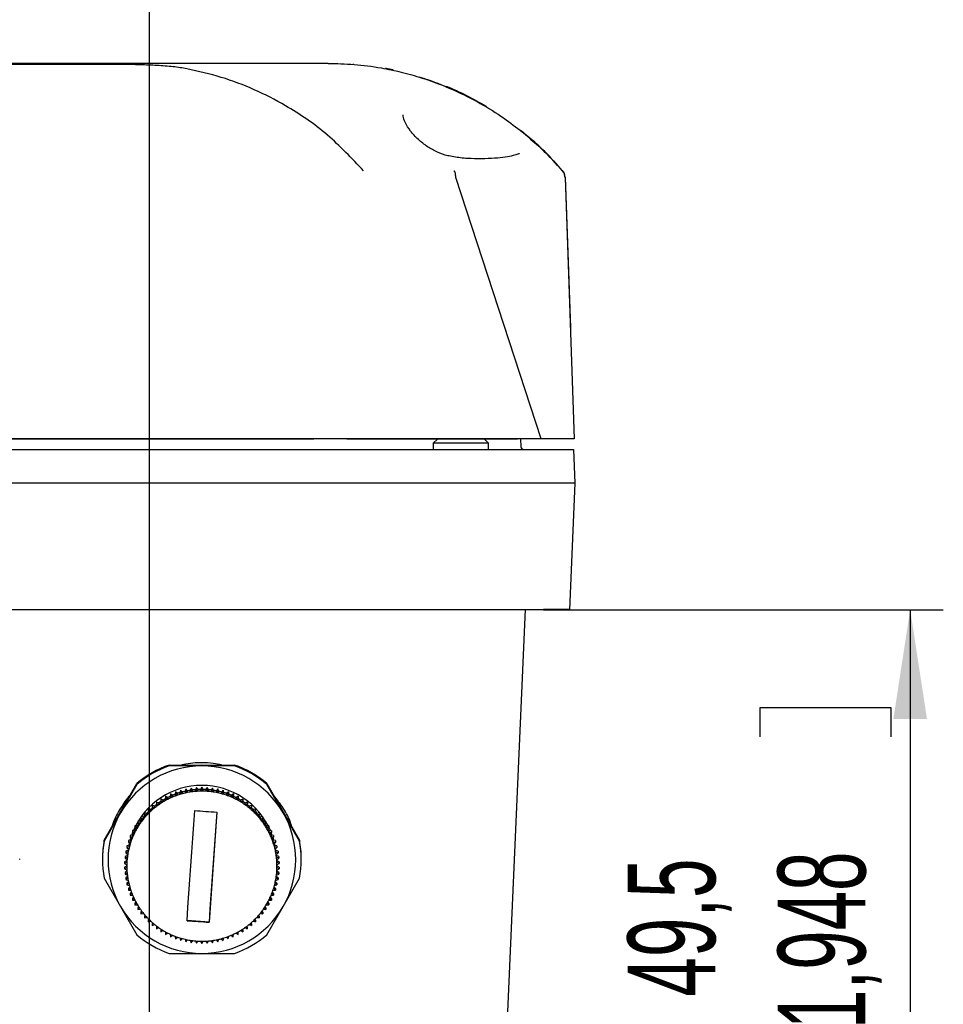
# Model space of a CAD drawing. Header units: millimetres. Extents: x 0 to 210, y 0 to 148.
# Tile 18 of 52: x 40 to 54, y 109 to 124. Entities that reach past the tile are written whole.
import ezdxf

# ---------------------------------------------------------------- set-up
doc = ezdxf.new("R2010")
doc.units = ezdxf.units.MM
doc.header["$LTSCALE"] = 0.5
doc.layers.add('FORMAT', color=7, linetype='Continuous')
doc.styles.add('SLDTEXTSTYLE0', font='TXT', dxfattribs={"width": 0.605})
doc.dimstyles.new('SLDDIMSTYLE5', dxfattribs={"dimtxt": 1.284159, "dimasz": 0.508, "dimexe": 0, "dimexo": 0.0625, "dimgap": 0.32104, "dimtad": 1, "dimdec": 1, "dimlfac": 6, "dimrnd": 1e-09, "dimzin": 12, "dimdsep": 46, "dimtxsty": 'SLDTEXTSTYLE0', "dimblk1": 'DOT', "dimsah": 1, "dimcen": 0.09, "dimadec": 0, "dimazin": 3, "dimtfac": 1, "dimtdec": 1, "dimtmove": 0, "dimatfit": 0, "dimldrblk": 'DOT', "dimfxl": 0, "dimfrac": 2, "dimtolj": 1, "dimtzin": 12, "dimarcsym": 0})
doc.dimstyles.new('SLDDIMSTYLE6', dxfattribs={"dimtxt": 1.284159, "dimasz": 1.651, "dimexe": 0, "dimexo": 0.0625, "dimgap": 0.32104, "dimtad": 1, "dimdec": 1, "dimlfac": 6, "dimrnd": 1e-09, "dimzin": 12, "dimdsep": 46, "dimtxsty": 'SLDTEXTSTYLE0', "dimsah": 1, "dimcen": 0.09, "dimadec": 0, "dimazin": 3, "dimtfac": 1, "dimtdec": 1, "dimtofl": 0, "dimtmove": 0, "dimatfit": 3, "dimfxl": 0, "dimfrac": 2, "dimtolj": 1, "dimtzin": 12, "dimarcsym": 0})

# ---------------------------------------------------------------- blocks, each defined once
blk = doc.blocks.new('_Dot')
at = {"color": 0, "linetype": 'ByBlock', "lineweight": -2}
blk.add_line((-0.5, 0), (-1, 0), dxfattribs=at)
at = {"color": 0, "linetype": 'ByBlock', "const_width": 0.5}
blk.add_lwpolyline([(-0.25, 0, 1), (0.25, 0, 1)], format="xyb", close=True, dxfattribs=at)
blk = doc.blocks.new('_D_6')
at = {"layer": 'FORMAT'}
for p, q in [((44.549, 128.457), (44.108, 128.457)), ((44.108, 128.457), (44.108, 126.484)), ((48.959, 128.457), (49.4, 128.457)), ((49.4, 128.457), (49.4, 126.484)), ((36.32, 106.911), (36.32, 126.691)), ((41.904, 106.911), (41.904, 126.691)), ((44.108, 126.484), (44.549, 126.484)), ((49.4, 126.484), (48.959, 126.484)), ((36.32, 126.191), (33.145, 126.191)), ((36.32, 126.191), (41.904, 126.191)), ((41.904, 126.191), (50.331, 126.191))]:
    blk.add_line(p, q, dxfattribs=at)
blk.add_solid([(41.904, 126.191), (43.555, 125.937), (43.555, 126.445)], dxfattribs=at)
at = {"layer": 'FORMAT', "xscale": 0.508, "yscale": 0.508}
blk.add_blockref('_Dot', (36.32, 126.191, 15.816), dxfattribs=at)
at = {"layer": 'FORMAT', "char_height": 1.3229, "attachment_point": 1, "style": 'SLDTEXTSTYLE0'}
for s, insert in [('33,5', (45.039, 130.456)), ('1,319', (44.549, 128.19))]:
    blk.add_mtext(s, dxfattribs=dict(at, insert=insert))
blk = doc.blocks.new('_D_10')
at = {"layer": 'FORMAT'}
for p, q in [((47.852, 115.158), (53.886, 115.158)), ((53.386, 115.158), (53.386, 106.911)), ((51.12, 113.24), (51.12, 113.681)), ((51.12, 113.681), (53.092, 113.681)), ((53.092, 113.681), (53.092, 113.24)), ((51.12, 108.83), (51.12, 108.389)), ((53.092, 108.389), (53.092, 108.83)), ((51.12, 108.389), (53.092, 108.389)), ((41.904, 106.911), (53.886, 106.911))]:
    blk.add_line(p, q, dxfattribs=at)
for points in [[(53.386, 115.158), (53.132, 113.507), (53.64, 113.507)], [(53.386, 106.911), (53.64, 108.562), (53.132, 108.562)]]:
    blk.add_solid(points, dxfattribs=at)
at = {"layer": 'FORMAT', "char_height": 1.3229, "attachment_point": 1, "rotation": 90, "style": 'SLDTEXTSTYLE0'}
for s, insert in [('1,948', (51.387, 108.83)), ('49,5', (49.121, 109.32))]:
    blk.add_mtext(s, dxfattribs=dict(at, insert=insert))

msp = doc.modelspace()

# ---------------------------------------------------------------- linework, layer by layer
at = {"color": 7, "linetype": 'Continuous', "lineweight": 25}
for p, q in [((42.933927, 123.398714), (29.691463, 123.398714)), ((41.289006, 123.386405), (31.336384, 123.386405)), ((42.933927, 123.3986), (42.933927, 123.398714)), ((44.600593, 123.401802), (43.681359, 123.401802)), ((44.979362, 123.393482), (44.97961, 123.386382)), ((46.066031, 123.165741), (46.04844, 123.171521)), ((46.095678, 123.155825), (46.066031, 123.165741)), ((46.413872, 123.035111), (46.401401, 123.040349)), ((46.527979, 121.67963), (46.528458, 121.677189)), ((47.815183, 117.735135), (46.528458, 121.677189)), ((48.177219, 121.677189), (48.177177, 121.678277)), ((48.177219, 121.684266), (48.256677, 119.408879)), ((48.177219, 121.677189), (48.314878, 117.735135)), ((48.25643, 119.408879), (48.256677, 119.408879)), ((47.815183, 117.735135), (24.837473, 117.735135)), ((44.382793, 117.730902), (28.260844, 117.730902)), ((47.459994, 117.730902), (44.884854, 117.730902)), ((46.250128, 117.730902), (46.187695, 117.668468)), ((47.021028, 117.668468), (46.958595, 117.730902)), ((47.505967, 117.735135), (47.511213, 117.614984)), ((25.054362, 117.575135), (47.829814, 117.575135)), ((46.187695, 117.668468), (46.187695, 117.575135)), ((47.021028, 117.668468), (46.187695, 117.668468)), ((47.021028, 117.575135), (47.021028, 117.668468)), ((47.829814, 117.575135), (48.304362, 117.575135)), ((48.304362, 117.575135), (48.326449, 117.069254)), ((47.851901, 117.069254), (24.779362, 117.069254)), ((48.326449, 117.069254), (48.243022, 115.158468)), ((24.779362, 115.158468), (47.851901, 115.158468)), ((47.574503, 115.158468), (46.67152, 94.476764)), ((42.202189, 112.814011), (42.695195, 112.814985)), ((42.202189, 112.801419), (42.202189, 112.814011)), ((42.695195, 112.800445), (42.202189, 112.801419)), ((42.695195, 112.814985), (43.188202, 112.814011)), ((43.188202, 112.801419), (42.695195, 112.800445)), ((43.188202, 112.814011), (43.188202, 112.801419)), ((41.468326, 112.107326), (41.714829, 112.532901)), ((41.714829, 112.52031), (41.468326, 112.092786)), ((41.714829, 112.532901), (41.714829, 112.52031)), ((42.695498, 112.477984), (42.676149, 112.444522)), ((42.695498, 112.477984), (42.695498, 112.452539)), ((42.71483, 112.444512), (42.695498, 112.477984)), ((43.675561, 112.52031), (43.675561, 112.532901)), ((43.675561, 112.532901), (43.922064, 112.107326)), ((43.922064, 112.092786), (43.675561, 112.52031)), ((42.147746, 112.341695), (42.146386, 112.303075)), ((42.147746, 112.341695), (42.147746, 112.31625)), ((42.180543, 112.321208), (42.147746, 112.341695)), ((42.17473, 112.324839), (42.217647, 112.346065)), ((42.220946, 112.377339), (42.216893, 112.338908)), ((42.220946, 112.351895), (42.216893, 112.313464)), ((42.216893, 112.338908), (42.216893, 112.313464)), ((42.220946, 112.377339), (42.220946, 112.351895)), ((42.252233, 112.354617), (42.220946, 112.377339)), ((42.252233, 112.329172), (42.220946, 112.351895)), ((42.252233, 112.329172), (42.252233, 112.354617)), ((42.296456, 112.407796), (42.28973, 112.369741)), ((42.296456, 112.382351), (42.28973, 112.344296)), ((42.28973, 112.369741), (42.28973, 112.344296)), ((42.296456, 112.407796), (42.296456, 112.382351)), ((42.326081, 112.382948), (42.296456, 112.407796)), ((42.326081, 112.357504), (42.296456, 112.382351)), ((42.320038, 112.388017), (42.366513, 112.403312)), ((42.326081, 112.357504), (42.326081, 112.382948)), ((42.373909, 112.432916), (42.364542, 112.395422)), ((42.373909, 112.407471), (42.364542, 112.369977)), ((42.364542, 112.395422), (42.364542, 112.369977)), ((42.373909, 112.432916), (42.373909, 112.407471)), ((42.401727, 112.406064), (42.373909, 112.432916)), ((42.401727, 112.380619), (42.373909, 112.407471)), ((42.395773, 112.411811), (42.443587, 112.42388)), ((42.401727, 112.380619), (42.401727, 112.406064)), ((42.452928, 112.452577), (42.440965, 112.415827)), ((42.452928, 112.427132), (42.440965, 112.390383)), ((42.440965, 112.415827), (42.440965, 112.390383)), ((42.452928, 112.452577), (42.452928, 112.427132)), ((42.478803, 112.423852), (42.452928, 112.452577)), ((42.478803, 112.398407), (42.452928, 112.427132)), ((42.478803, 112.398407), (42.478803, 112.423852)), ((42.533126, 112.466683), (42.518627, 112.430857)), ((42.533126, 112.441238), (42.518627, 112.405412)), ((42.518627, 112.430857), (42.518627, 112.405412)), ((42.533126, 112.466683), (42.533126, 112.441238)), ((42.556933, 112.436225), (42.533126, 112.466683)), ((42.556933, 112.41078), (42.533126, 112.441238)), ((42.551522, 112.443147), (42.601043, 112.448408)), ((42.556933, 112.41078), (42.556933, 112.436225)), ((42.614115, 112.475166), (42.597149, 112.440437)), ((42.614115, 112.449721), (42.597149, 112.414993)), ((42.597149, 112.440437), (42.597149, 112.414993)), ((42.614115, 112.475166), (42.614115, 112.449721)), ((42.635736, 112.443123), (42.614115, 112.475166)), ((42.635736, 112.417678), (42.614115, 112.449721)), ((42.630755, 112.450505), (42.680621, 112.452256)), ((42.635736, 112.417678), (42.635736, 112.443123)), ((42.695498, 112.452539), (42.676149, 112.419078)), ((42.676149, 112.444522), (42.676149, 112.419078)), ((42.71483, 112.419068), (42.695498, 112.452539)), ((42.710362, 112.452248), (42.760227, 112.450471)), ((42.71483, 112.419068), (42.71483, 112.444512)), ((42.77688, 112.475123), (42.755242, 112.443092)), ((42.77688, 112.449679), (42.755242, 112.417647)), ((42.755242, 112.443092), (42.755242, 112.417647)), ((42.77688, 112.475123), (42.77688, 112.449679)), ((42.793827, 112.440386), (42.77688, 112.475123)), ((42.793827, 112.414942), (42.77688, 112.449679)), ((42.789938, 112.448358), (42.839455, 112.443072)), ((42.793827, 112.414942), (42.793827, 112.440386)), ((42.857864, 112.466599), (42.834042, 112.436153)), ((42.857864, 112.441154), (42.834042, 112.410708)), ((42.834042, 112.436153), (42.834042, 112.410708)), ((42.857864, 112.466599), (42.857864, 112.441154)), ((42.872344, 112.430765), (42.857864, 112.466599)), ((42.872344, 112.40532), (42.857864, 112.441154)), ((42.869079, 112.438844), (42.917907, 112.430107)), ((42.872344, 112.40532), (42.872344, 112.430765)), ((42.938055, 112.452451), (42.912165, 112.423739)), ((42.938055, 112.427006), (42.912165, 112.398295)), ((42.912165, 112.423739), (42.912165, 112.398295)), ((42.938055, 112.452451), (42.938055, 112.427006)), ((42.949998, 112.415695), (42.938055, 112.452451)), ((42.949998, 112.390251), (42.938055, 112.427006)), ((42.947382, 112.423748), (42.995187, 112.411654)), ((42.949998, 112.390251), (42.949998, 112.415695)), ((43.017063, 112.432749), (42.989232, 112.405912)), ((43.017063, 112.407304), (42.989232, 112.380467)), ((42.989232, 112.405912), (42.989232, 112.380467)), ((43.017063, 112.432749), (43.017063, 112.407304)), ((43.026411, 112.39525), (43.017063, 112.432749)), ((43.026411, 112.369806), (43.017063, 112.407304)), ((43.024445, 112.403139), (43.070909, 112.38782)), ((43.026411, 112.369806), (43.026411, 112.39525)), ((43.094503, 112.407589), (43.064866, 112.382757)), ((43.064866, 112.382757), (43.064866, 112.357312)), ((43.094503, 112.382144), (43.064866, 112.357312)), ((43.094503, 112.407589), (43.094503, 112.382144)), ((43.10121, 112.36953), (43.094503, 112.407589)), ((43.10121, 112.344086), (43.094503, 112.382144)), ((43.099873, 112.377118), (43.144695, 112.358737)), ((43.10121, 112.344086), (43.10121, 112.36953)), ((43.169998, 112.377093), (43.138699, 112.354387)), ((43.138699, 112.354387), (43.138699, 112.328942)), ((43.169998, 112.351648), (43.138699, 112.328942)), ((43.169998, 112.377093), (43.169998, 112.351648)), ((43.174031, 112.33866), (43.169998, 112.377093)), ((43.174031, 112.313215), (43.169998, 112.351648)), ((43.17328, 112.345813), (43.216182, 112.324567)), ((43.174031, 112.313215), (43.174031, 112.33866)), ((43.243179, 112.341411), (43.210371, 112.320941)), ((43.243179, 112.341411), (43.243179, 112.315966)), ((43.244519, 112.30279), (43.243179, 112.341411)), ((41.945508, 112.20549), (41.945508, 112.180045)), ((41.981853, 112.192264), (41.945508, 112.20549)), ((41.981853, 112.166819), (41.945508, 112.180045)), ((41.945508, 112.180045), (41.952215, 112.141987)), ((41.977428, 112.193874), (42.010712, 112.220381)), ((41.981853, 112.166819), (41.981853, 112.192264)), ((42.009691, 112.25556), (42.009691, 112.230116)), ((42.045023, 112.239833), (42.009691, 112.25556)), ((42.045023, 112.214389), (42.009691, 112.230116)), ((42.009691, 112.230116), (42.013724, 112.191682)), ((42.04, 112.242069), (42.077484, 112.26777)), ((42.045023, 112.214389), (42.045023, 112.239833)), ((42.111361, 112.282885), (42.077213, 112.301036)), ((42.077213, 112.301036), (42.077213, 112.275591)), ((42.111361, 112.25744), (42.077213, 112.275591)), ((42.077213, 112.275591), (42.078553, 112.23697)), ((42.105873, 112.285802), (42.146618, 112.309672)), ((42.111361, 112.25744), (42.111361, 112.282885)), ((42.147746, 112.31625), (42.146386, 112.27763)), ((42.146386, 112.303075), (42.146386, 112.27763)), ((42.180543, 112.295763), (42.147746, 112.31625)), ((42.180543, 112.295763), (42.180543, 112.321208)), ((43.210371, 112.320941), (43.210371, 112.295496)), ((43.243179, 112.315966), (43.210371, 112.295496)), ((43.244519, 112.277345), (43.243179, 112.315966)), ((43.244519, 112.277345), (43.244519, 112.30279)), ((43.313691, 112.300715), (43.279533, 112.282582)), ((43.279533, 112.282582), (43.279533, 112.257137)), ((43.313691, 112.27527), (43.279533, 112.257137)), ((43.312331, 112.23665), (43.313691, 112.27527)), ((43.313415, 112.267436), (43.350869, 112.241727)), ((43.313691, 112.300715), (43.313691, 112.27527)), ((43.38119, 112.255205), (43.345849, 112.239496)), ((43.345849, 112.239496), (43.345849, 112.214051)), ((43.38119, 112.22976), (43.345849, 112.214051)), ((43.377136, 112.191329), (43.38119, 112.22976)), ((43.380161, 112.22001), (43.413414, 112.193499)), ((43.38119, 112.255205), (43.38119, 112.22976)), ((43.445346, 112.205101), (43.408995, 112.191893)), ((43.408995, 112.191893), (43.408995, 112.166449)), ((43.445346, 112.179656), (43.408995, 112.166449)), ((43.438619, 112.141601), (43.445346, 112.179656)), ((43.445346, 112.205101), (43.445346, 112.179656)), ((41.221823, 111.679802), (41.468326, 112.107326)), ((41.468326, 112.092786), (41.221823, 111.66721)), ((41.814339, 112.024866), (41.776036, 112.030254)), ((41.776036, 112.030254), (41.776036, 112.004809)), ((41.866229, 112.084517), (41.828396, 112.092562)), ((41.828396, 112.092562), (41.828396, 112.067117)), ((41.866229, 112.059073), (41.828396, 112.067117)), ((41.828396, 112.067117), (41.840339, 112.030362)), ((41.86337, 112.085125), (41.888438, 112.111746)), ((41.866229, 112.059073), (41.866229, 112.084517)), ((41.884978, 112.151069), (41.884978, 112.125624)), ((41.922158, 112.140407), (41.884978, 112.151069)), ((41.884978, 112.125624), (41.894326, 112.088126)), ((41.922158, 112.114963), (41.884978, 112.125624)), ((41.918459, 112.141468), (41.947582, 112.168276)), ((41.922158, 112.114963), (41.922158, 112.140407)), ((42.919799, 112.102914), (42.803107, 110.44192)), ((43.505848, 112.150648), (43.468663, 112.140006)), ((43.468663, 112.140006), (43.468663, 112.114562)), ((43.505848, 112.125204), (43.468663, 112.114562)), ((43.49648, 112.08771), (43.505848, 112.125204)), ((43.502377, 112.11131), (43.527415, 112.084692)), ((43.505848, 112.150648), (43.505848, 112.125204)), ((43.5624, 112.092112), (43.524563, 112.084087)), ((43.524563, 112.084087), (43.524563, 112.058643)), ((43.5624, 112.066667), (43.524563, 112.058643)), ((43.550438, 112.029918), (43.5624, 112.066667)), ((43.557184, 112.050644), (43.578331, 112.024677)), ((43.5624, 112.092112), (43.5624, 112.066667)), ((43.614727, 112.029777), (43.576422, 112.024409)), ((43.614727, 112.029777), (43.614727, 112.004333)), ((43.922064, 112.107326), (44.168568, 111.679802)), ((44.168568, 111.66721), (43.922064, 112.092786)), ((41.684984, 111.895468), (41.684984, 111.870023)), ((41.723664, 111.895458), (41.684984, 111.895468)), ((41.723664, 111.870013), (41.723664, 111.895458)), ((41.76674, 111.961744), (41.728154, 111.964449)), ((41.728154, 111.964449), (41.728154, 111.939005)), ((41.76674, 111.936299), (41.728154, 111.939005)), ((41.728154, 111.939005), (41.745101, 111.904267)), ((41.765849, 111.961806), (41.783351, 111.986707)), ((41.76674, 111.936299), (41.76674, 111.961744)), ((41.814339, 111.999421), (41.776036, 112.004809)), ((41.776036, 112.004809), (41.790516, 111.968976)), ((41.814339, 111.999421), (41.814339, 112.024866)), ((43.576422, 112.024409), (43.576422, 111.998964)), ((43.614727, 112.004333), (43.576422, 111.998964)), ((43.600228, 111.968506), (43.614727, 112.004333)), ((43.607395, 111.986215), (43.624871, 111.961323)), ((43.662575, 111.963948), (43.623988, 111.961262)), ((43.623988, 111.961262), (43.623988, 111.935817)), ((43.662575, 111.938503), (43.623988, 111.935817)), ((43.64561, 111.903774), (43.662575, 111.938503)), ((43.662575, 111.963948), (43.662575, 111.938503)), ((43.667029, 111.894954), (43.667029, 111.869509)), ((43.70571, 111.894944), (43.667029, 111.894954)), ((43.70571, 111.894944), (43.70571, 111.869499)), ((41.6519, 111.754701), (41.613594, 111.749333)), ((41.613594, 111.749333), (41.613594, 111.723889)), ((41.685322, 111.826331), (41.646735, 111.823646)), ((41.646735, 111.823646), (41.646735, 111.798201)), ((41.685322, 111.800887), (41.646735, 111.798201)), ((41.646735, 111.798201), (41.668356, 111.766158)), ((41.6519, 111.729257), (41.6519, 111.754701)), ((41.723664, 111.870013), (41.684984, 111.870023)), ((41.684984, 111.870023), (41.704315, 111.836552)), ((41.685322, 111.800887), (41.685322, 111.826331)), ((43.70571, 111.869499), (43.667029, 111.869509)), ((43.686361, 111.836038), (43.70571, 111.869499)), ((43.705335, 111.825808), (43.705335, 111.800363)), ((43.743921, 111.823102), (43.705335, 111.825808)), ((43.743921, 111.797657), (43.705335, 111.800363)), ((43.722283, 111.765626), (43.743921, 111.797657)), ((43.73872, 111.75416), (43.73872, 111.728716)), ((43.777023, 111.748772), (43.73872, 111.75416)), ((43.757477, 111.751522), (43.741597, 111.794218)), ((43.743921, 111.823102), (43.743921, 111.797657)), ((43.777023, 111.748772), (43.777023, 111.723327)), ((41.221823, 111.66721), (41.221823, 111.679802)), ((41.600442, 111.605337), (41.563257, 111.594695)), ((41.563257, 111.594695), (41.563257, 111.56925)), ((41.62356, 111.680917), (41.585723, 111.672892)), ((41.585723, 111.672892), (41.585723, 111.647447)), ((41.62356, 111.655472), (41.585723, 111.647447)), ((41.585723, 111.647447), (41.611598, 111.618723)), ((41.598727, 111.633011), (41.592259, 111.602995)), ((41.600442, 111.579892), (41.600442, 111.605337)), ((41.620773, 111.714704), (41.610065, 111.678055)), ((41.6519, 111.729257), (41.613594, 111.723889)), ((41.613594, 111.723889), (41.6374, 111.693431)), ((41.62356, 111.655472), (41.62356, 111.680917)), ((43.777023, 111.723327), (43.73872, 111.728716)), ((43.753201, 111.692882), (43.777023, 111.723327)), ((43.767021, 111.680361), (43.767021, 111.654916)), ((43.804855, 111.672316), (43.767021, 111.680361)), ((43.804855, 111.646872), (43.767021, 111.654916)), ((43.780477, 111.6775), (43.769804, 111.714102)), ((43.778965, 111.618161), (43.804855, 111.646872)), ((43.790101, 111.604769), (43.790101, 111.579324)), ((43.82728, 111.594108), (43.790101, 111.604769)), ((43.798244, 111.602434), (43.791804, 111.632399)), ((43.804855, 111.672316), (43.804855, 111.646872)), ((43.82728, 111.594108), (43.82728, 111.568663)), ((44.168568, 111.679802), (44.168568, 111.66721)), ((41.570292, 111.450271), (41.534951, 111.434562)), ((41.582657, 111.52833), (41.546305, 111.515122)), ((41.546305, 111.515122), (41.546305, 111.489678)), ((41.582657, 111.502885), (41.546305, 111.489678)), ((41.546305, 111.489678), (41.57593, 111.46483)), ((41.600442, 111.579892), (41.563257, 111.56925)), ((41.563257, 111.56925), (41.591074, 111.542399)), ((41.570292, 111.424826), (41.570292, 111.450271)), ((41.582948, 111.550243), (41.579696, 111.527254)), ((41.582657, 111.502885), (41.582657, 111.52833)), ((43.82728, 111.568663), (43.790101, 111.579324)), ((43.799449, 111.541826), (43.82728, 111.568663)), ((43.810768, 111.526689), (43.807536, 111.549624)), ((43.84419, 111.514526), (43.807846, 111.527753)), ((43.84419, 111.489082), (43.807846, 111.502308)), ((43.814553, 111.46425), (43.84419, 111.489082)), ((43.82017, 111.449687), (43.82017, 111.424243)), ((43.855502, 111.43396), (43.82017, 111.449687)), ((43.84419, 111.514526), (43.84419, 111.489082)), ((39.945195, 111.386101), (39.945195, 111.398692)), ((41.195195, 111.398692), (41.195195, 111.386101)), ((41.561862, 111.292413), (41.529229, 111.272053)), ((41.563407, 111.371541), (41.52925, 111.353407)), ((41.52925, 111.353407), (41.52925, 111.327963)), ((41.563407, 111.346096), (41.52925, 111.327963)), ((41.52925, 111.327963), (41.562047, 111.307476)), ((41.534951, 111.434562), (41.534951, 111.409118)), ((41.570292, 111.424826), (41.534951, 111.409118)), ((41.534951, 111.409118), (41.566239, 111.386395)), ((41.561862, 111.307592), (41.561862, 111.286983)), ((41.563407, 111.346096), (41.563407, 111.371541)), ((43.855502, 111.408516), (43.82017, 111.424243)), ((43.824203, 111.38581), (43.855502, 111.408516)), ((43.827013, 111.370954), (43.827013, 111.345509)), ((43.861162, 111.352803), (43.827013, 111.370954)), ((43.861162, 111.327358), (43.827013, 111.345509)), ((43.828353, 111.306888), (43.861162, 111.327358)), ((43.828528, 111.286983), (43.828528, 111.306998)), ((43.861141, 111.271448), (43.828528, 111.291818)), ((43.855502, 111.43396), (43.855502, 111.408516)), ((43.861162, 111.352803), (43.861162, 111.327358)), ((44.195195, 111.386101), (44.195195, 111.398692)), ((41.529229, 111.272053), (41.529229, 111.246608)), ((41.562037, 111.267078), (41.529229, 111.246608)), ((41.529229, 111.246608), (41.563377, 111.228457)), ((41.564333, 111.212256), (41.534888, 111.190895)), ((41.534888, 111.190895), (41.534888, 111.16545)), ((41.566187, 111.188156), (41.534888, 111.16545)), ((41.534888, 111.16545), (41.57022, 111.149723)), ((43.820098, 111.14914), (43.855439, 111.164848)), ((43.855439, 111.164848), (43.824152, 111.187571)), ((43.855439, 111.190293), (43.826018, 111.21166)), ((43.826983, 111.22787), (43.861141, 111.246003)), ((43.861141, 111.246003), (43.828343, 111.26649)), ((43.855439, 111.190293), (43.855439, 111.164848)), ((43.861141, 111.271448), (43.861141, 111.246003)), ((41.221823, 111.104991), (41.468326, 110.677467)), ((41.572481, 111.132348), (41.5462, 111.110329)), ((41.5462, 111.110329), (41.5462, 111.084884)), ((41.575838, 111.109716), (41.5462, 111.084884)), ((41.5462, 111.084884), (41.582545, 111.071658)), ((41.586302, 111.053111), (41.56311, 111.030748)), ((41.590942, 111.03214), (41.56311, 111.005303)), ((41.56311, 111.030748), (41.56311, 111.005303)), ((41.56311, 111.005303), (41.60029, 110.994642)), ((43.789949, 110.994074), (43.827134, 111.004716)), ((43.827134, 111.004716), (43.799316, 111.031567)), ((43.827134, 111.03016), (43.803964, 111.052525)), ((43.807734, 111.071081), (43.844085, 111.084288)), ((43.844085, 111.084288), (43.81446, 111.109136)), ((43.844085, 111.109733), (43.817827, 111.131756)), ((43.827134, 111.03016), (43.827134, 111.004716)), ((43.844085, 111.109733), (43.844085, 111.084288)), ((43.922064, 110.677467), (44.168568, 111.104991)), ((41.605747, 110.974953), (41.585536, 110.952539)), ((41.611425, 110.955805), (41.585536, 110.927094)), ((41.585536, 110.952539), (41.585536, 110.927094)), ((41.585536, 110.927094), (41.623369, 110.91905)), ((41.630738, 110.898283), (41.613367, 110.876083)), ((41.637189, 110.881084), (41.613367, 110.850638)), ((41.613367, 110.876083), (41.613367, 110.850638)), ((41.613367, 110.850638), (41.65167, 110.84525)), ((43.738491, 110.844709), (43.776796, 110.850077)), ((43.776796, 110.850077), (43.75299, 110.880535)), ((43.776796, 110.875522), (43.759446, 110.89772)), ((43.76683, 110.918494), (43.804667, 110.926518)), ((43.776796, 110.875522), (43.776796, 110.850077)), ((43.804667, 110.926518), (43.778793, 110.955243)), ((43.804667, 110.951963), (43.784477, 110.974377)), ((43.804667, 110.951963), (43.804667, 110.926518)), ((41.661163, 110.823504), (41.646469, 110.801753)), ((41.668108, 110.80834), (41.646469, 110.776309)), ((41.646469, 110.801753), (41.646469, 110.776309)), ((41.646469, 110.776309), (41.685055, 110.773603)), ((41.696881, 110.751011), (41.684681, 110.729911)), ((41.70403, 110.737928), (41.684681, 110.704467)), ((41.684681, 110.729911), (41.684681, 110.704467)), ((41.684681, 110.704467), (41.723361, 110.704457)), ((43.666726, 110.703953), (43.705407, 110.703943)), ((43.705407, 110.703943), (43.686075, 110.737414)), ((43.705407, 110.729387), (43.693224, 110.750481)), ((43.705068, 110.773079), (43.743655, 110.775765)), ((43.705407, 110.729387), (43.705407, 110.703943)), ((43.743655, 110.775765), (43.722034, 110.807808)), ((43.743655, 110.801209), (43.728981, 110.822956)), ((43.743655, 110.801209), (43.743655, 110.775765)), ((41.468326, 110.677467), (41.714829, 110.251891)), ((41.737722, 110.681186), (41.727815, 110.660908)), ((41.744781, 110.670191), (41.727815, 110.635463)), ((41.727815, 110.660908), (41.727815, 110.635463)), ((41.727815, 110.635463), (41.766402, 110.638149)), ((41.783484, 110.614402), (41.775663, 110.595078)), ((41.790162, 110.605459), (41.775663, 110.569633)), ((41.775663, 110.595078), (41.775663, 110.569633)), ((41.775663, 110.569633), (41.813968, 110.575002)), ((41.833938, 110.551015), (41.82799, 110.532743)), ((41.839953, 110.544048), (41.82799, 110.507298)), ((43.561995, 110.532293), (43.55606, 110.550558)), ((43.576052, 110.574545), (43.614355, 110.569156)), ((43.614355, 110.569156), (43.599874, 110.60499)), ((43.614355, 110.594601), (43.606548, 110.613918)), ((43.614355, 110.594601), (43.614355, 110.569156)), ((43.623651, 110.637667), (43.662236, 110.634961)), ((43.662236, 110.634961), (43.645289, 110.669699)), ((43.662236, 110.660406), (43.652346, 110.680678)), ((43.662236, 110.660406), (43.662236, 110.634961)), ((43.675561, 110.251891), (43.922064, 110.677467)), ((41.82799, 110.532743), (41.82799, 110.507298)), ((41.82799, 110.507298), (41.865828, 110.515323)), ((41.888829, 110.491363), (41.884543, 110.474207)), ((41.89391, 110.486256), (41.884543, 110.448762)), ((41.884543, 110.474207), (41.884543, 110.448762)), ((41.884543, 110.448762), (41.921727, 110.459404)), ((41.947874, 110.435763), (41.945044, 110.419754)), ((41.951771, 110.432364), (41.945044, 110.39431)), ((41.945044, 110.419754), (41.945044, 110.39431)), ((41.945044, 110.39431), (41.981396, 110.407517)), ((42.803107, 110.44192), (42.470591, 110.465236)), ((42.803107, 110.441607), (42.803107, 110.44192)), ((43.408538, 110.407147), (43.444882, 110.393921)), ((43.444882, 110.393921), (43.438175, 110.431979)), ((43.444882, 110.419365), (43.442062, 110.435366)), ((43.444882, 110.419365), (43.444882, 110.393921)), ((43.468233, 110.459003), (43.505412, 110.448342)), ((43.505412, 110.448342), (43.496064, 110.48584)), ((43.505412, 110.473786), (43.501137, 110.490934)), ((43.505412, 110.473786), (43.505412, 110.448342)), ((43.524162, 110.514893), (43.561995, 110.506849)), ((43.561995, 110.506849), (43.550051, 110.543604)), ((43.561995, 110.532293), (43.561995, 110.506849)), ((42.010768, 110.384513), (42.009201, 110.369651)), ((42.013254, 110.382637), (42.009201, 110.344206)), ((42.009201, 110.369651), (42.009201, 110.344206)), ((42.009201, 110.344206), (42.044541, 110.359915)), ((42.077183, 110.337884), (42.076699, 110.32414)), ((42.078059, 110.337315), (42.076699, 110.298696)), ((42.076699, 110.32414), (42.076699, 110.298696)), ((42.076699, 110.298696), (42.110857, 110.316829)), ((42.145871, 110.29662), (42.147211, 110.258)), ((42.147211, 110.258), (42.180019, 110.278469)), ((42.216359, 110.260751), (42.220392, 110.222317)), ((43.169445, 110.222071), (43.173498, 110.260502)), ((43.209847, 110.278202), (43.242645, 110.257716)), ((43.242645, 110.257716), (43.244005, 110.296336)), ((43.279029, 110.316526), (43.313177, 110.298375)), ((43.313177, 110.298375), (43.311838, 110.336995)), ((43.313177, 110.32382), (43.312701, 110.337555)), ((43.313177, 110.32382), (43.313177, 110.298375)), ((43.345367, 110.359577), (43.3807, 110.34385)), ((43.3807, 110.34385), (43.376666, 110.382283)), ((43.3807, 110.369295), (43.379141, 110.384149)), ((43.3807, 110.369295), (43.3807, 110.34385)), ((42.220392, 110.222317), (42.251692, 110.245024)), ((42.28918, 110.22988), (42.295887, 110.191822)), ((42.295887, 110.191822), (42.325525, 110.216654)), ((42.363979, 110.20416), (42.373327, 110.166662)), ((42.373327, 110.166662), (42.401159, 110.193499)), ((42.440392, 110.183715), (42.452335, 110.14696)), ((42.452335, 110.14696), (42.478225, 110.175671)), ((42.518046, 110.168646), (42.532527, 110.132812)), ((42.532527, 110.132812), (42.556349, 110.163257)), ((42.596563, 110.159024), (42.61351, 110.124287)), ((42.61351, 110.124287), (42.635149, 110.156319)), ((42.675561, 110.154898), (42.694892, 110.121427)), ((42.694892, 110.121427), (42.714241, 110.154888)), ((42.754654, 110.156288), (42.776276, 110.124245)), ((42.776276, 110.124245), (42.793241, 110.158973)), ((42.833458, 110.163186), (42.857264, 110.132728)), ((42.857264, 110.132728), (42.871763, 110.168554)), ((42.911588, 110.175559), (42.937463, 110.146834)), ((42.937463, 110.146834), (42.949425, 110.183583)), ((42.988663, 110.193346), (43.016481, 110.166495)), ((43.016481, 110.166495), (43.025848, 110.203988)), ((43.064309, 110.216462), (43.093934, 110.191615)), ((43.093934, 110.191615), (43.100661, 110.22967)), ((43.138157, 110.244794), (43.169445, 110.222071)), ((42.202189, 109.970782), (42.695195, 109.969808)), ((42.637846, 109.969922), (42.695195, 109.966483)), ((42.695195, 109.969808), (43.188202, 109.970782))]:
    msp.add_line(p, q, dxfattribs=at)
at = {"color": 7, "linetype": 'Continuous', "lineweight": 25, "flags": 128}
for points in [[(42.246236, 112.358973), (42.249605, 112.360431), (42.291071, 112.377331)], [(42.473063, 112.430224), (42.499841, 112.435276), (42.521897, 112.438936)], [(43.244291, 112.309383), (43.257695, 112.301773), (43.285019, 112.285494)], [(41.812422, 112.025136), (41.833395, 112.050869), (41.833597, 112.051109)], [(42.470591, 110.464923), (42.485032, 110.668768), (42.499597, 110.874876), (42.514247, 111.082659), (42.528938, 111.291525), (42.543628, 111.50088), (42.558278, 111.710127), (42.572843, 111.918671), (42.587284, 112.125917)], [(42.919799, 112.102601), (42.905358, 111.895355), (42.890793, 111.686811), (42.876144, 111.477564), (42.861453, 111.268209), (42.846762, 111.059343), (42.832113, 110.85156), (42.817547, 110.645452), (42.803107, 110.441607)], [(43.443263, 112.167871), (43.467217, 112.145938), (43.472356, 112.141063)], [(41.649026, 111.794806), (41.638041, 111.765898), (41.633104, 111.752067)]]:
    msp.add_lwpolyline(points, dxfattribs=at)
at = {"color": 7, "linetype": 'Continuous', "lineweight": 25}
for centre, radius, start, end in [((44.600593, 118.742212), 4.666667, 77.8541916, 79.2613456), ((44.600593, 118.735135), 4.666667, 78.6695525, 79.2613456), ((44.600593, 118.735135), 4.666667, 63.0260426, 72.8521925), ((44.600593, 118.742212), 4.666667, 59.167628, 67.4939941), ((44.600593, 118.735135), 4.666667, 40.7301449, 51.3953798), ((44.600593, 118.742212), 4.666667, 44.4592463, 48.5330679), ((48.010653, 121.67845), 0.166667, 2, 40.7301449), ((47.55284, 117.616802), 0.041667, 182.5, 270), ((42.694941, 111.383544), 1.416901, 89.9897167, 149.9630452), ((42.69485, 111.396861), 1.500343, 109.1696218, 130.7831401), ((42.69485, 111.384269), 1.500343, 109.1696218, 130.7831401), ((42.695449, 111.383544), 1.416901, 30.0369548, 90.0102833), ((42.69554, 111.396861), 1.500343, 49.2168599, 70.8303782), ((42.69554, 111.384269), 1.500343, 49.2168599, 70.8303782), ((42.695195, 111.380167), 1.125356, 23.2352908, 156.7351343), ((42.695014, 111.31086), 1.133791, 114.9420428, 116.9852478), ((42.69505, 111.285337), 1.133878, 112.9876958, 114.9420446), ((42.695082, 111.310707), 1.133959, 110.9446918, 112.9876953), ((42.695082, 111.285262), 1.133959, 110.9446918, 112.9876953), ((42.695109, 111.285192), 1.134035, 108.9905248, 110.9446935), ((42.695132, 111.310571), 1.134104, 106.9476953, 108.9905246), ((42.695132, 111.285126), 1.134104, 106.9476953, 108.9905246), ((42.69515, 111.285066), 1.134167, 104.9936806, 106.9476969), ((42.695165, 111.310456), 1.134224, 102.9509949, 104.9936806), ((42.695165, 111.285011), 1.134224, 102.9509949, 104.9936806), ((42.695176, 111.284963), 1.134273, 100.9971016, 102.9509964), ((42.695184, 111.310366), 1.134316, 98.9545263, 100.997102), ((42.695184, 111.284921), 1.134316, 98.9545263, 100.997102), ((42.695189, 111.284887), 1.13435, 97.0007215, 98.9545277), ((42.695193, 111.310304), 1.134378, 94.958221, 97.0007221), ((42.695193, 111.28486), 1.134378, 94.958221, 97.0007221), ((42.695194, 111.28484), 1.134397, 93.0044699, 94.9582222), ((42.695195, 111.310273), 1.134409, 90.9620072, 93.0044706), ((42.695195, 111.284829), 1.134409, 90.9620072, 93.0044706), ((42.695195, 111.284825), 1.134413, 89.0082737, 90.9620081), ((42.695195, 111.310273), 1.134409, 86.9658111, 89.0082747), ((42.695195, 111.284829), 1.134409, 86.9658111, 89.0082747), ((42.695196, 111.284841), 1.134397, 85.0120593, 86.9658119), ((42.695198, 111.310305), 1.134377, 82.969559, 85.0120604), ((42.695198, 111.28486), 1.134377, 82.969559, 85.0120604), ((42.695201, 111.284887), 1.13435, 81.0157528, 82.9695595), ((42.695206, 111.310367), 1.134315, 78.9731779, 81.0157542), ((42.695206, 111.284922), 1.134315, 78.9731779, 81.0157542), ((42.695215, 111.284963), 1.134273, 77.0192827, 78.9731782), ((42.695226, 111.310456), 1.134223, 74.9765975, 77.0192842), ((42.695226, 111.285012), 1.134223, 74.9765975, 77.0192842), ((42.69524, 111.285066), 1.134166, 73.0225802, 74.9765975), ((42.695259, 111.310571), 1.134103, 70.9797513, 73.0225818), ((42.695259, 111.285127), 1.134103, 70.9797513, 73.0225818), ((42.695282, 111.285193), 1.134034, 69.0255811, 70.9797511), ((42.695309, 111.310708), 1.133958, 66.9825779, 69.0255828), ((42.695309, 111.285263), 1.133958, 66.9825779, 69.0255828), ((42.69534, 111.285338), 1.133877, 65.0282272, 66.9825775), ((42.695377, 111.310861), 1.13379, 62.9850224, 65.028229), ((42.694693, 111.311371), 1.133187, 126.9366983, 128.98063), ((42.694693, 111.285926), 1.133187, 126.9366983, 128.98063), ((42.694758, 111.28584), 1.133295, 124.9816815, 126.9367), ((42.694819, 111.311197), 1.133402, 122.9380068, 124.9816804), ((42.694819, 111.285753), 1.133402, 122.9380068, 124.9816804), ((42.694875, 111.285666), 1.133505, 120.9832306, 122.9380085), ((42.694926, 111.311025), 1.133604, 118.9397999, 120.9832297), ((42.694926, 111.285581), 1.133604, 118.9397999, 120.9832297), ((42.694972, 111.285497), 1.1337, 116.9852485, 118.9398017), ((42.695014, 111.285415), 1.133791, 114.9420428, 116.9852478), ((42.695377, 111.285417), 1.13379, 62.9850224, 65.028229), ((42.695419, 111.285498), 1.133699, 61.030467, 62.9850217), ((42.695465, 111.311026), 1.133603, 58.9870371, 61.0304687), ((42.695465, 111.285582), 1.133603, 58.9870371, 61.0304687), ((42.695516, 111.285667), 1.133503, 57.0322567, 58.9870363), ((42.695573, 111.311199), 1.1334, 54.9885829, 57.0322584), ((42.695573, 111.285754), 1.1334, 54.9885829, 57.0322584), ((42.695633, 111.285841), 1.133294, 53.0335614, 54.9885818), ((42.695699, 111.311372), 1.133185, 50.9896294, 53.0335631), ((42.695699, 111.285928), 1.133185, 50.9896294, 53.0335631), ((42.692711, 111.385127), 1.414178, 149.97333, 210.02667), ((42.694227, 111.311854), 1.132515, 138.9358868, 140.9806274), ((42.694227, 111.286409), 1.132515, 138.9358868, 140.9806274), ((42.694311, 111.286336), 1.132626, 136.9800998, 138.9358882), ((42.694393, 111.311704), 1.132739, 134.9356278, 136.9800983), ((42.694393, 111.286259), 1.132739, 134.9356278, 136.9800983), ((42.694473, 111.286179), 1.132852, 132.9801006, 134.9356293), ((42.69455, 111.311541), 1.132965, 130.9359001, 132.9800992), ((42.69455, 111.286097), 1.132965, 130.9359001, 132.9800992), ((42.694623, 111.286012), 1.133076, 128.9806313, 130.9359017), ((48.935113, 200.270201), 88.372562, 265.88087876, 266.09699239), ((42.695768, 111.286013), 1.133075, 49.0343558, 50.9896282), ((42.695842, 111.311542), 1.132963, 46.9901564, 49.0343574), ((42.695842, 111.286098), 1.132963, 46.9901564, 49.0343574), ((42.695918, 111.28618), 1.13285, 45.0346243, 46.990155), ((42.695998, 111.311705), 1.132737, 42.9901533, 45.0346258), ((42.695998, 111.28626), 1.132737, 42.9901533, 45.0346258), ((42.696081, 111.286337), 1.132625, 41.0343615, 42.9901518), ((42.696165, 111.311855), 1.132513, 38.9896202, 41.0343628), ((42.696165, 111.28641), 1.132513, 38.9896202, 41.0343628), ((42.697679, 111.385127), 1.414178, 329.97333, 30.02667), ((42.693881, 111.312106), 1.132086, 146.9379687, 148.983225), ((42.693881, 111.286661), 1.132086, 146.9379687, 148.983225), ((42.693967, 111.286605), 1.132189, 144.9816782, 146.9379697), ((42.694054, 111.311989), 1.132296, 142.9366722, 144.9816765), ((42.694054, 111.286544), 1.132296, 142.9366722, 144.9816765), ((42.694141, 111.286479), 1.132404, 140.9806291, 142.9366734), ((42.696251, 111.28648), 1.132402, 37.0335724, 38.9896186), ((42.696337, 111.31199), 1.132294, 34.9885674, 37.0335736), ((42.696337, 111.286545), 1.132294, 34.9885674, 37.0335736), ((42.696424, 111.286606), 1.132188, 33.0322724, 34.9885657), ((42.696511, 111.312107), 1.132085, 30.9870152, 33.0322733), ((42.696511, 111.286662), 1.132085, 30.9870152, 33.0322733), ((42.693552, 111.312282), 1.131713, 154.9419852, 156.9876913), ((42.693552, 111.286838), 1.131713, 154.9419852, 156.9876913), ((42.69363, 111.286801), 1.131799, 152.9852448, 154.9419858), ((42.693712, 111.312204), 1.131891, 150.9397513, 152.9852431), ((42.693712, 111.286759), 1.131891, 150.9397513, 152.9852431), ((42.693795, 111.286713), 1.131987, 148.9832268, 150.9397521), ((42.696596, 111.286714), 1.131985, 29.0304865, 30.9870135), ((42.69668, 111.312205), 1.131889, 26.9849938, 29.0304873), ((42.69668, 111.28676), 1.131889, 26.9849938, 29.0304873), ((42.696761, 111.286801), 1.131798, 25.0282496, 26.9849921), ((42.69684, 111.312283), 1.131712, 22.9825425, 25.0282501), ((42.69684, 111.286838), 1.131712, 22.9825425, 25.0282501), ((42.692386, 111.39869), 1.497191, 169.1779695, 179.9999277), ((42.692371, 111.386101), 1.497176, 169.1779277, 190.8220723), ((42.69328, 111.312382), 1.131423, 162.9476255, 164.9936806), ((42.69328, 111.286938), 1.131423, 162.9476255, 164.9936806), ((42.693341, 111.286919), 1.131487, 160.9905239, 162.9476255), ((42.693407, 111.312341), 1.131556, 158.9446271, 160.9905222), ((42.693407, 111.286896), 1.131556, 158.9446271, 160.9905222), ((42.693477, 111.286869), 1.131632, 156.987693, 158.9446274), ((42.696914, 111.28687), 1.13163, 21.0256051, 22.9825408), ((42.696985, 111.312341), 1.131555, 18.979709, 21.0256054), ((42.696985, 111.286897), 1.131555, 18.979709, 21.0256054), ((42.69705, 111.286919), 1.131486, 17.0226045, 18.9797074), ((42.697111, 111.312383), 1.131422, 14.9765484, 17.0226046), ((42.697111, 111.286938), 1.131422, 14.9765484, 17.0226046), ((42.698004, 111.39869), 1.497191, 0.0000723, 10.8220305), ((42.69802, 111.386101), 1.497176, 349.1779277, 10.8220723), ((42.693102, 111.286977), 1.13124, 170.9544524, 173.0007286), ((42.693136, 111.286972), 1.131275, 168.9971064, 170.954452), ((42.693178, 111.286963), 1.131317, 166.950922, 168.9971049), ((42.693226, 111.286952), 1.131367, 164.9936821, 166.9509218), ((42.697165, 111.286952), 1.131366, 13.0193063, 14.9765469), ((42.697213, 111.286964), 1.131317, 10.9731223, 13.0193061), ((42.697255, 111.286972), 1.131274, 9.0157746, 10.9731209), ((42.697289, 111.286977), 1.13124, 6.9694975, 9.0157742), ((42.693039, 111.286983), 1.131177, 178.9619366, 181.0082886), ((42.693043, 111.286983), 1.131181, 177.0044819, 178.9619358), ((42.693055, 111.286982), 1.131193, 174.958148, 177.0044808), ((42.693074, 111.28698), 1.131213, 173.0007298, 174.9581473), ((42.697316, 111.28698), 1.131212, 5.0120783, 6.9694962), ((42.697336, 111.286982), 1.131193, 2.9657445, 5.0120777), ((42.697347, 111.286983), 1.131181, 1.0082895, 2.9657435), ((42.697351, 111.286983), 1.131177, 358.9619366, 1.0082886), ((42.693043, 111.286983), 1.131181, 181.0082895, 182.9657435), ((42.693055, 111.286984), 1.131193, 182.9657445, 185.0120777), ((42.693074, 111.286985), 1.131212, 185.0120783, 186.9694962), ((42.693101, 111.286989), 1.13124, 186.9694975, 189.0157742), ((42.697289, 111.286989), 1.13124, 350.9544524, 353.0007286), ((42.697316, 111.286985), 1.131213, 353.0007298, 354.9581473), ((42.697335, 111.286984), 1.131193, 354.958148, 357.0044808), ((42.697347, 111.286983), 1.131181, 357.0044819, 358.9619358), ((42.693136, 111.286994), 1.131274, 189.0157746, 190.9731209), ((42.693177, 111.287002), 1.131317, 190.9731223, 193.0193061), ((42.693225, 111.287013), 1.131366, 193.0193063, 194.9765469), ((42.69328, 111.287028), 1.131422, 194.9765484, 197.0226046), ((42.69711, 111.287028), 1.131423, 342.9476255, 344.9936806), ((42.697164, 111.287014), 1.131367, 344.9936821, 346.9509218), ((42.697213, 111.287002), 1.131317, 346.950922, 348.9971049), ((42.697254, 111.286994), 1.131275, 348.9971064, 350.954452), ((42.69334, 111.287046), 1.131486, 197.0226045, 198.9797074), ((42.693406, 111.287069), 1.131555, 198.979709, 201.0256054), ((42.693476, 111.287096), 1.13163, 201.0256051, 202.9825408), ((42.693551, 111.287128), 1.131712, 202.9825425, 205.0282501), ((42.696838, 111.287128), 1.131713, 334.9419852, 336.9876913), ((42.696913, 111.287097), 1.131632, 336.987693, 338.9446274), ((42.696984, 111.287069), 1.131556, 338.9446271, 340.9905222), ((42.697049, 111.287047), 1.131487, 340.9905239, 342.9476255), ((42.693629, 111.287164), 1.131798, 205.0282496, 206.9849921), ((42.69371, 111.287206), 1.131889, 206.9849938, 209.0304873), ((42.693794, 111.287252), 1.131985, 209.0304865, 210.9870135), ((42.69388, 111.287304), 1.132085, 210.9870152, 213.0322733), ((42.69651, 111.287304), 1.132086, 326.9379687, 328.983225), ((42.696595, 111.287253), 1.131987, 328.9832268, 330.9397521), ((42.696679, 111.287207), 1.131891, 330.9397513, 332.9852431), ((42.69676, 111.287165), 1.131799, 332.9852448, 334.9419858), ((42.694941, 111.386709), 1.416901, 210.0369548, 270.0102833), ((42.693966, 111.28736), 1.132188, 213.0322724, 214.9885657), ((42.694053, 111.287421), 1.132294, 214.9885674, 217.0335736), ((42.694139, 111.287486), 1.132402, 217.0335724, 218.9896186), ((42.694225, 111.287556), 1.132513, 218.9896202, 221.0343628), ((42.69431, 111.287629), 1.132625, 221.0343615, 222.9901518), ((42.695449, 111.386709), 1.416901, 269.9897167, 329.9630452), ((42.696164, 111.287557), 1.132515, 318.9358868, 320.9806274), ((42.69625, 111.287487), 1.132404, 320.9806291, 322.9366734), ((42.696336, 111.287422), 1.132296, 322.9366722, 324.9816765), ((42.696423, 111.287361), 1.132189, 324.9816782, 326.9379697), ((42.694392, 111.287706), 1.132737, 222.9901533, 225.0346258), ((42.694472, 111.287786), 1.13285, 225.0346243, 226.990155), ((42.694549, 111.287868), 1.132963, 226.9901564, 229.0343574), ((42.694622, 111.287952), 1.133075, 229.0343558, 230.9896282), ((42.694692, 111.288038), 1.133185, 230.9896294, 233.0335631), ((48.81842, 198.609207), 88.372562, 265.88087876, 266.09699239), ((42.695698, 111.28804), 1.133187, 306.9366983, 308.98063), ((42.695767, 111.287954), 1.133076, 308.9806313, 310.9359017), ((42.695841, 111.287869), 1.132965, 310.9359001, 312.9800992), ((42.695917, 111.287787), 1.132852, 312.9801006, 314.9356293), ((42.695997, 111.287707), 1.132739, 314.9356278, 316.9800983), ((42.696079, 111.28763), 1.132626, 316.9800998, 318.9358882), ((42.69485, 111.387932), 1.500343, 229.2168599, 250.8303782), ((42.694757, 111.288125), 1.133294, 233.0335614, 234.9885818), ((42.694818, 111.288212), 1.1334, 234.9885829, 237.0322584), ((42.694874, 111.288299), 1.133503, 237.0322567, 238.9870363), ((42.694925, 111.288384), 1.133603, 238.9870371, 241.0304687), ((42.694972, 111.288468), 1.133699, 241.030467, 242.9850217), ((42.695013, 111.288549), 1.13379, 242.9850224, 245.028229), ((42.69505, 111.288628), 1.133877, 245.0282272, 246.9825775), ((42.69534, 111.288629), 1.133878, 292.9876958, 294.9420446), ((42.695376, 111.288551), 1.133791, 294.9420428, 296.9852478), ((42.69554, 111.387932), 1.500343, 289.1696218, 310.7831401), ((42.695418, 111.288469), 1.1337, 296.9852485, 298.9398017), ((42.695464, 111.288385), 1.133604, 298.9397999, 300.9832297), ((42.695516, 111.2883), 1.133505, 300.9832306, 302.9380085), ((42.695572, 111.288213), 1.133402, 302.9380068, 304.9816804), ((42.695632, 111.288126), 1.133295, 304.9816815, 306.9367), ((42.695082, 111.288703), 1.133958, 246.9825779, 249.0255828), ((42.695109, 111.288773), 1.134034, 249.0255811, 250.9797511), ((42.695131, 111.288839), 1.134103, 250.9797513, 253.0225818), ((42.69515, 111.288899), 1.134166, 253.0225802, 254.9765975), ((42.695165, 111.288954), 1.134223, 254.9765975, 257.0192842), ((42.695176, 111.289002), 1.134273, 257.0192827, 258.9731782), ((42.695184, 111.289044), 1.134315, 258.9731779, 261.0157542), ((42.695189, 111.289079), 1.13435, 261.0157528, 262.9695595), ((42.695193, 111.289106), 1.134377, 262.969559, 265.0120604), ((42.695194, 111.289125), 1.134397, 265.0120593, 266.9658119), ((42.695195, 111.289137), 1.134409, 266.9658111, 269.0082747), ((42.695195, 111.289141), 1.134413, 269.0082737, 270.9620081), ((42.695195, 111.289137), 1.134409, 270.9620072, 273.0044706), ((42.695196, 111.289126), 1.134397, 273.0044699, 274.9582222), ((42.695198, 111.289106), 1.134378, 274.958221, 277.0007221), ((42.695201, 111.289079), 1.13435, 277.0007215, 278.9545277), ((42.695206, 111.289045), 1.134316, 278.9545263, 280.997102), ((42.695214, 111.289003), 1.134273, 280.9971017, 282.9509964), ((42.695226, 111.288955), 1.134224, 282.9509949, 284.9936806), ((42.69524, 111.2889), 1.134167, 284.9936806, 286.9476969), ((42.695259, 111.28884), 1.134104, 286.9476953, 288.9905246), ((42.695281, 111.288774), 1.134035, 288.9905248, 290.9446935), ((42.695308, 111.288704), 1.133959, 290.9446918, 292.9876953)]:
    msp.add_arc(centre, radius, start, end, dxfattribs=at)
for points, knots in [([(42.467517, 123.320571), (42.40033, 123.331323), (42.26396, 123.353148), (42.023896, 123.370694), (41.763299, 123.381279), (41.515686, 123.38575), (41.35539, 123.386213), (41.289006, 123.386405)], [0, 0, 0, 0, 0.208965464, 0.424142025, 0.63308574, 0.848049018, 1, 1, 1, 1]), ([(43.681359, 123.401322), (43.634902, 123.401391), (43.497462, 123.401596), (43.244361, 123.399124), (43.038452, 123.398776), (42.933927, 123.3986)], [0, 0, 0, 0, 0.200900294, 0.594356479, 1, 1, 1, 1]), ([(44.600593, 123.401802), (44.728907, 123.398899), (44.984064, 123.393128), (45.359468, 123.344376), (45.706539, 123.272678), (46.024526, 123.183392), (46.292113, 123.087829), (46.451928, 123.018574), (46.502017, 122.996868)], [0, 0, 0, 0, 0.223100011, 0.443641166, 0.597662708, 0.757606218, 0.924029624, 1, 1, 1, 1]), ([(45.13695, 121.780122), (44.957895, 121.96824), (44.590245, 122.354498), (44.024226, 122.739338), (43.484665, 123.015182), (42.985857, 123.204768), (42.641784, 123.281638), (42.467517, 123.320571)], [0, 0, 0, 0, 0.22892253, 0.470041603, 0.642029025, 0.818693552, 1, 1, 1, 1]), ([(46.502167, 122.996801), (46.635321, 122.932905), (46.900719, 122.805549), (47.262174, 122.575432), (47.441429, 122.436456), (47.530836, 122.36714)], [0, 0, 0, 0, 0.33540576, 0.668522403, 1, 1, 1, 1]), ([(46.447218, 122.003205), (46.434699, 122.004743), (46.363687, 122.013468), (46.243125, 122.062945), (46.090232, 122.145395), (45.95188, 122.256197), (45.836543, 122.382827), (45.761458, 122.506774), (45.732663, 122.593288), (45.735186, 122.620568), (45.735739, 122.626557)], [0, 0, 0, 0, 0.025919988, 0.147027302, 0.281210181, 0.433288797, 0.602973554, 0.779716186, 0.951646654, 1, 1, 1, 1]), ([(47.53099, 122.367015), (47.642722, 122.272384), (47.859134, 122.089094), (48.046744, 121.880428), (48.137492, 121.779494)], [0, 0, 0, 0, 0.516295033, 1, 1, 1, 1]), ([(47.48564, 122.041177), (47.483778, 122.03983), (47.479668, 122.036858), (47.415201, 122.013229), (47.310427, 121.991571), (47.158608, 121.971954), (46.970547, 121.960089), (46.761659, 121.961999), (46.581371, 121.974655), (46.480723, 121.99609), (46.44775, 122.003113)], [0, 0, 0, 0, 0.092132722, 0.203314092, 0.332726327, 0.475437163, 0.627159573, 0.779173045, 0.927655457, 1, 1, 1, 1]), ([(46.527979, 121.67963), (46.52782, 121.682016), (46.526452, 121.702438), (46.523655, 121.73289), (46.51832, 121.76087), (46.510962, 121.772567), (46.505273, 121.776883), (46.501196, 121.777949), (46.499158, 121.778482)], [0, 0, 0, 0, 0.061864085, 0.529434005, 0.800721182, 0.890006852, 0.945023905, 1, 1, 1, 1]), ([(48.137802, 121.779127), (48.137888, 121.779032), (48.137974, 121.778937), (48.13806, 121.778837), (48.13806, 121.778837)], [0, 0, 0, 0, 0.99829602, 1, 1, 1, 1]), ([(48.177177, 121.678277), (48.174903, 121.695731), (48.171313, 121.723288), (48.157013, 121.751995), (48.147236, 121.767175), (48.141313, 121.774918), (48.13853, 121.778266), (48.13797, 121.778928), (48.137802, 121.779127)], [0, 0, 0, 0, 0.443528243, 0.700246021, 0.812563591, 0.926138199, 0.977816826, 1, 1, 1, 1]), ([(48.314878, 117.735135), (48.309148, 117.735135), (48.297689, 117.735135), (48.211248, 117.735135), (48.083433, 117.735135), (47.943627, 117.735135), (47.8522, 117.735135), (47.815183, 117.735135)], [0, 0, 0, 0, 0.216662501, 0.433220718, 0.649615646, 0.858133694, 1, 1, 1, 1]), ([(48.326449, 117.069254), (48.324528, 117.06926), (48.320737, 117.069272), (48.282271, 117.069303), (48.196003, 117.069221), (48.066873, 117.069303), (47.948107, 117.069272), (47.884255, 117.06926), (47.851901, 117.069254)], [0, 0, 0, 0, 0.13045262, 0.257446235, 0.500000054, 0.742561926, 0.8695535, 1, 1, 1, 1]), ([(48.243022, 115.158468), (48.238708, 115.158468), (48.230078, 115.158468), (48.162697, 115.158468), (48.063526, 115.158468), (47.953558, 115.158468), (47.880856, 115.158468), (47.851901, 115.158468)], [0, 0, 0, 0, 0.214667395, 0.429365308, 0.643925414, 0.858187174, 1, 1, 1, 1]), ([(42.991796, 112.814399), (42.950518, 112.822884), (42.852772, 112.842978), (42.661061, 112.85139), (42.500788, 112.840474), (42.402018, 112.816683), (42.392484, 112.814387)], [0, 0, 0, 0, 0.209127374, 0.495206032, 0.951274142, 1, 1, 1, 1]), ([(41.614542, 112.359761), (41.613271, 112.358528), (41.55484, 112.301875), (41.46564, 112.162253), (41.372847, 112.002761), (41.344686, 111.903096), (41.33903, 111.883081)], [0, 0, 0, 0, 0.009581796, 0.440302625, 0.887596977, 1, 1, 1, 1]), ([(44.052001, 111.88197), (44.047877, 111.897535), (44.021632, 111.9966), (43.93196, 112.161215), (43.827955, 112.29302), (43.777384, 112.35711)], [0, 0, 0, 0, 0.087402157, 0.556253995, 1, 1, 1, 1])]:
    msp.add_open_spline(points, degree=3, knots=knots, dxfattribs=at)

# ---------------------------------------------------------------- dimensions: what is measured, and where the dimension line sits
at = {"layer": 'FORMAT'}
for base, p1, angle, dimstyle, picture, middle in [((41.903528, 126.190507), (36.320195, 106.911219), 0, 'SLDDIMSTYLE5', '_D_6', (46.754295, 126.190507)), ((53.385947, 106.911219), (47.851901, 115.158468), 90, 'SLDDIMSTYLE6', '_D_10', (53.385947, 111.034844))]:
    dim = msp.add_linear_dim(base=base, p1=p1, p2=(41.903528, 106.911219), angle=angle, dimstyle=dimstyle, dxfattribs=at)
    dim.commit()
    dim.dimension.update_dxf_attribs({"geometry": picture, "text_midpoint": middle, "dimtype": 160})

doc.saveas('drawing.dxf')
